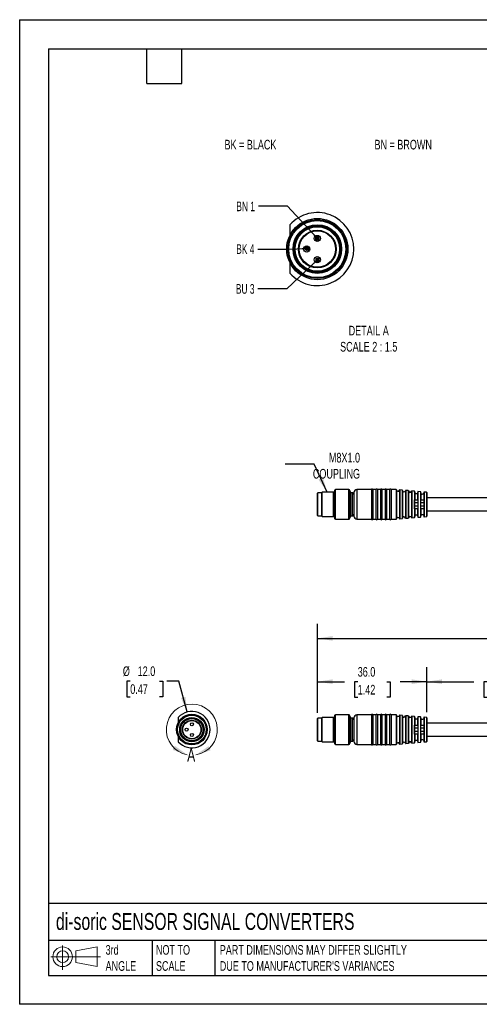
# Model space of a CAD drawing. Header units: millimetres. Extents: x 0 to 419, y 0 to 324.
# Tile 1 of 4: x 0 to 151, y 0 to 324. Entities that reach past the tile are written whole.
import ezdxf

# ---------------------------------------------------------------- set-up
doc = ezdxf.new("R2010")
doc.units = ezdxf.units.MM
doc.header["$LTSCALE"] = 1.5
doc.layers.add('DIMENSIONS', color=140, linetype='Continuous', lineweight=25)
doc.layers.add('TEXT', color=140, linetype='Continuous', lineweight=25)
doc.styles.add('SLDTEXTSTYLE0', font='TXT', dxfattribs={"width": 0.7})
doc.styles.add('SLDTEXTSTYLE1', font='TXT', dxfattribs={"width": 0.65})
doc.dimstyles.new('SLDDIMSTYLE1', dxfattribs={"dimtxt": 3.237012, "dimasz": 4.953, "dimexe": 0, "dimexo": 0.0625, "dimgap": 0.809253, "dimtad": 0, "dimtih": 1, "dimtoh": 1, "dimdec": 1, "dimrnd": 1e-09, "dimzin": 4, "dimdsep": 46, "dimtxsty": 'SLDTEXTSTYLE0', "dimsah": 1, "dimcen": 0.09, "dimadec": 0, "dimazin": 1, "dimtfac": 1, "dimtdec": 1, "dimtofl": 0, "dimtmove": 0, "dimatfit": 3, "dimfxl": 0, "dimfrac": 2, "dimtolj": 1, "dimtzin": 12, "dimarcsym": 0})
doc.dimstyles.new('SLDDIMSTYLE2', dxfattribs={"dimtxt": 3.237012, "dimasz": 4.953, "dimexe": 0, "dimexo": 0.0625, "dimgap": 0.809253, "dimtad": 0, "dimtih": 1, "dimtoh": 1, "dimdec": 1, "dimrnd": 1e-09, "dimzin": 4, "dimdsep": 46, "dimtxsty": 'SLDTEXTSTYLE0', "dimsah": 1, "dimcen": 0, "dimadec": 0, "dimazin": 1, "dimtfac": 1, "dimtdec": 1, "dimtofl": 0, "dimtmove": 0, "dimatfit": 3, "dimfxl": 0, "dimfrac": 2, "dimtolj": 1, "dimtzin": 12, "dimarcsym": 0})
doc.dimstyles.new('SLDDIMSTYLE3', dxfattribs={"dimtxt": 0.18, "dimasz": 4.953, "dimexe": 0, "dimexo": 0.0625, "dimgap": 0, "dimtad": 0, "dimtih": 1, "dimtoh": 1, "dimdec": 0, "dimrnd": 1e-09, "dimzin": 0, "dimdsep": 46, "dimtxsty": 'Standard', "dimsah": 1, "dimcen": 0.09, "dimadec": 0, "dimazin": 0, "dimtfac": 4.953, "dimtdec": 0, "dimtofl": 0, "dimtmove": 0, "dimatfit": 3, "dimfxl": 0, "dimfrac": 2, "dimtolj": 1, "dimtzin": 0, "dimarcsym": 0})
doc.dimstyles.new('SLDDIMSTYLE4', dxfattribs={"dimtxt": 0.18, "dimasz": 1.524, "dimexe": 0, "dimexo": 0.0625, "dimgap": 0, "dimtad": 0, "dimtih": 1, "dimtoh": 1, "dimdec": 0, "dimrnd": 1e-09, "dimzin": 0, "dimdsep": 46, "dimtxsty": 'Standard', "dimblk1": 'DOT', "dimblk2": 'DOT', "dimsah": 1, "dimcen": 0.09, "dimadec": 0, "dimazin": 0, "dimtfac": 1.524, "dimtdec": 0, "dimtofl": 0, "dimtmove": 0, "dimatfit": 3, "dimldrblk": 'DOT', "dimfxl": 0, "dimfrac": 2, "dimtolj": 1, "dimtzin": 0, "dimarcsym": 0})

# ---------------------------------------------------------------- blocks, each defined once
blk = doc.blocks.new('Block11')
at = {"color": 7, "linetype": 'Continuous', "lineweight": 18}
for p, q in [((3.88, 7.97), (3.88, 0)), ((8.22, 6.25), (15.26, 7.55)), ((15.26, 7.55), (15.26, 1.1)), ((0, 4.32), (16.31, 4.32)), ((8.22, 2.39), (8.22, 6.25)), ((8.22, 2.39), (15.26, 1.1))]:
    blk.add_line(p, q, dxfattribs=at)
for radius in [3.23, 1.93]:
    blk.add_circle((3.88, 4.32), radius, dxfattribs=at)
blk = doc.blocks.new('Block12')
at = {"color": 7, "linetype": 'Continuous'}
blk.add_blockref('Block11', (0, 0), dxfattribs=at)
blk = doc.blocks.new('_D_1')
at = {"layer": 'DIMENSIONS'}
for p, q in [((98.02, 95.91), (98.02, 110.88)), ((134.02, 96.14), (134.02, 110.88)), ((98.02, 106.12), (106.89, 106.12)), ((111.28, 106.12), (110.19, 106.12)), ((110.19, 106.12), (110.19, 100.98)), ((120.9, 106.12), (121.99, 106.12)), ((121.99, 106.12), (121.99, 100.98)), ((134.02, 106.12), (125.28, 106.12)), ((110.19, 100.98), (111.28, 100.98)), ((121.99, 100.98), (120.9, 100.98))]:
    blk.add_line(p, q, dxfattribs=at)
for points in [[(98.02, 106.12), (102.98, 105.36), (102.98, 106.88)], [(134.02, 106.12), (129.07, 106.88), (129.07, 105.36)]]:
    blk.add_solid(points, dxfattribs=at)
at = {"layer": 'DIMENSIONS', "char_height": 3.175, "attachment_point": 1, "style": 'SLDTEXTSTYLE0'}
for s, insert in [('36.0', (111.28, 110.94)), ('1.42', (111.28, 105.07))]:
    blk.add_mtext(s, dxfattribs=dict(at, insert=insert))
blk = doc.blocks.new('_D_2')
at = {"layer": 'DIMENSIONS'}
for p, q in [((134.02, 96.14), (134.02, 110.88)), ((184.02, 95.76), (184.02, 110.88)), ((134.02, 106.12), (149.53, 106.12)), ((153.91, 106.12), (152.82, 106.12)), ((152.82, 106.12), (152.82, 100.98)), ((163.53, 106.12), (164.62, 106.12)), ((164.62, 106.12), (164.62, 100.98)), ((184.02, 106.12), (167.92, 106.12)), ((152.82, 100.98), (153.91, 100.98)), ((164.62, 100.98), (163.53, 100.98))]:
    blk.add_line(p, q, dxfattribs=at)
for points in [[(134.02, 106.12), (138.98, 105.36), (138.98, 106.88)], [(184.02, 106.12), (179.07, 106.88), (179.07, 105.36)]]:
    blk.add_solid(points, dxfattribs=at)
at = {"layer": 'DIMENSIONS', "char_height": 3.175, "attachment_point": 1, "style": 'SLDTEXTSTYLE0'}
for s, insert in [('50.0', (153.91, 110.94)), ('1.97', (153.91, 105.07))]:
    blk.add_mtext(s, dxfattribs=dict(at, insert=insert))
blk = doc.blocks.new('_D_6')
at = {"layer": 'DIMENSIONS'}
for p, q in [((98.02, 95.91), (98.02, 125.12)), ((317.02, 97.01), (317.02, 125.12)), ((98.02, 120.36), (199.56, 120.36)), ((203.95, 120.36), (202.86, 120.36)), ((202.86, 120.36), (202.86, 115.21)), ((213.56, 120.36), (214.65, 120.36)), ((214.65, 120.36), (214.65, 115.21)), ((317.02, 120.36), (217.95, 120.36)), ((202.86, 115.21), (203.95, 115.21)), ((214.65, 115.21), (213.56, 115.21))]:
    blk.add_line(p, q, dxfattribs=at)
for points in [[(98.02, 120.36), (102.98, 119.6), (102.98, 121.12)], [(317.02, 120.36), (312.07, 121.12), (312.07, 119.6)]]:
    blk.add_solid(points, dxfattribs=at)
at = {"layer": 'DIMENSIONS', "char_height": 3.175, "attachment_point": 1, "style": 'SLDTEXTSTYLE0'}
for s, insert in [('219.0', (202.6, 125.18)), ('8.62', (203.95, 119.31))]:
    blk.add_mtext(s, dxfattribs=dict(at, insert=insert))
blk = doc.blocks.new('_D_8')
at = {"layer": 'DIMENSIONS'}
for p, q in [((36.41, 106.33), (35.32, 106.33)), ((35.32, 106.33), (35.32, 101.19)), ((46.03, 106.33), (47.12, 106.33)), ((47.12, 106.33), (47.12, 101.19)), ((52.4, 106.33), (48.47, 106.33)), ((55.13, 96.15), (52.4, 106.33)), ((35.32, 101.19), (36.41, 101.19)), ((47.12, 101.19), (46.03, 101.19))]:
    blk.add_line(p, q, dxfattribs=at)
blk.add_solid([(55.13, 96.15), (54.58, 101.13), (53.11, 100.74)], dxfattribs=at)
at = {"layer": 'DIMENSIONS', "char_height": 3.175, "attachment_point": 1, "style": 'SLDTEXTSTYLE0'}
for s, insert in [('%%c', (33.97, 111.15)), ('12.0', (38.85, 111.15)), ('0.47', (36.41, 105.28))]:
    blk.add_mtext(s, dxfattribs=dict(at, insert=insert))
blk = doc.blocks.new('_Dot')
at = {"color": 0, "linetype": 'ByBlock', "lineweight": -2}
blk.add_line((-0.5, 0), (-1, 0), dxfattribs=at)
at = {"color": 0, "linetype": 'ByBlock', "const_width": 0.5}
blk.add_lwpolyline([(-0.25, 0, 1), (0.25, 0, 1)], format="xyb", close=True, dxfattribs=at)

msp = doc.modelspace()

# ---------------------------------------------------------------- linework, layer by layer
at = {"color": 7, "linetype": 'Continuous'}
for p, q in [((0, 323.85), (0, 0)), ((0, 323.85), (419.1, 323.85)), ((419.1, 0), (0, 0))]:
    msp.add_line(p, q, dxfattribs=at)
for p, q in [((88.98, 256.36), (88.98, 252.82)), ((88.98, 244.16), (88.98, 240.48)), ((99.62, 168.44), (99.52, 168.34)), ((103.27, 168.44), (99.62, 168.44)), ((99.62, 160.44), (99.62, 168.44)), ((103.27, 160.44), (103.27, 168.44)), ((103.73, 169.14), (103.52, 168.44)), ((103.52, 160.44), (103.52, 168.44)), ((103.73, 159.73), (103.73, 169.14)), ((108.4, 169.29), (103.92, 169.29)), ((103.92, 159.59), (103.92, 169.29)), ((108.4, 159.59), (108.4, 169.29)), ((109.02, 168.19), (108.58, 169.17)), ((108.58, 159.71), (108.58, 169.17)), ((115.79, 169.29), (111.02, 169.29)), ((111.02, 169.29), (111.02, 159.59)), ((115.79, 169.29), (115.79, 159.59)), ((117.29, 169.29), (116.26, 169.29)), ((116.26, 169.29), (116.26, 159.59)), ((117.29, 169.29), (117.29, 159.59)), ((118.79, 169.29), (117.76, 169.29)), ((117.76, 169.29), (117.76, 159.59)), ((118.79, 169.29), (118.79, 159.59)), ((120.29, 169.29), (119.26, 169.29)), ((119.26, 169.29), (119.26, 159.59)), ((120.29, 169.29), (120.29, 159.59)), ((121.79, 169.29), (120.76, 169.29)), ((120.76, 169.29), (120.76, 159.59)), ((121.79, 169.29), (121.79, 159.59)), ((123.93, 169.29), (122.26, 169.29)), ((122.26, 169.29), (122.26, 159.59)), ((123.93, 169.29), (123.93, 159.59)), ((124.03, 169.2), (124.03, 159.68)), ((125.01, 169.12), (125.01, 159.76)), ((125.93, 169.12), (125.11, 169.19)), ((125.11, 169.19), (125.11, 159.68)), ((125.93, 169.12), (125.93, 159.76)), ((126.03, 169.03), (126.03, 159.85)), ((127.01, 168.94), (127.01, 159.93)), ((127.93, 168.95), (127.11, 169.02)), ((127.11, 169.02), (127.11, 159.86)), ((127.93, 168.95), (127.93, 159.93)), ((128.03, 168.85), (128.03, 160.02)), ((129.01, 168.77), (129.01, 160.11)), ((129.93, 168.77), (129.11, 168.84)), ((129.11, 168.84), (129.11, 160.03)), ((129.93, 168.77), (129.93, 160.11)), ((130.02, 168.42), (130.02, 168.69)), ((130.03, 168.41), (130.03, 165.94)), ((131.02, 168.63), (131.02, 168.35)), ((131.93, 168.6), (131.11, 168.67)), ((131.11, 168.67), (131.11, 160.21)), ((131.93, 168.6), (131.93, 160.28)), ((132.02, 168.23), (132.02, 168.52)), ((133.02, 168.45), (133.02, 168.16)), ((133.93, 168.42), (133.11, 168.49)), ((133.11, 168.49), (133.11, 160.38)), ((133.93, 168.42), (133.93, 160.46)), ((98.12, 168.19), (98.02, 168.09)), ((98.02, 160.79), (98.02, 168.09)), ((99.52, 168.19), (98.12, 168.19)), ((98.12, 160.69), (98.12, 168.19)), ((99.52, 160.54), (99.52, 168.34)), ((103.52, 168.39), (103.27, 168.39)), ((109.52, 168.19), (109.02, 168.19)), ((109.02, 160.69), (109.02, 168.19)), ((109.52, 160.69), (109.52, 168.19)), ((110.02, 168.29), (110.02, 160.59)), ((130.02, 162.94), (130.02, 165.94)), ((131.01, 168.31), (131.01, 165.94)), ((131.02, 165.94), (131.02, 162.94)), ((132.02, 162.94), (132.02, 165.94)), ((132.03, 168.22), (132.03, 165.94)), ((133.01, 168.12), (133.01, 165.94)), ((133.02, 165.94), (133.02, 162.94)), ((134.02, 168.32), (134.02, 160.56)), ((184.02, 166.59), (134.02, 166.59)), ((131.02, 164.92), (130.02, 164.92)), ((130.02, 163.96), (131.02, 163.96)), ((130.03, 162.94), (130.03, 160.47)), ((131.01, 162.94), (131.01, 160.56)), ((133.02, 164.92), (132.02, 164.92)), ((132.02, 163.96), (133.02, 163.96)), ((132.03, 162.94), (132.03, 160.66)), ((133.01, 162.94), (133.01, 160.75)), ((134.02, 162.29), (184.02, 162.29)), ((98.02, 160.79), (98.12, 160.69)), ((98.12, 160.69), (99.52, 160.69)), ((99.52, 160.54), (99.62, 160.44)), ((99.62, 160.44), (103.27, 160.44)), ((103.27, 160.49), (103.52, 160.49)), ((103.52, 160.44), (103.73, 159.73)), ((103.92, 159.59), (108.4, 159.59)), ((108.58, 159.71), (109.02, 160.69)), ((109.02, 160.69), (109.52, 160.69)), ((111.02, 159.59), (115.79, 159.59)), ((116.26, 159.59), (117.29, 159.59)), ((117.76, 159.59), (118.79, 159.59)), ((119.26, 159.59), (120.29, 159.59)), ((120.76, 159.59), (121.79, 159.59)), ((122.26, 159.59), (123.93, 159.59)), ((125.11, 159.68), (125.93, 159.76)), ((127.11, 159.86), (127.93, 159.93)), ((129.11, 160.03), (129.93, 160.11)), ((130.02, 160.19), (130.02, 160.46)), ((131.02, 160.53), (131.02, 160.25)), ((131.11, 160.21), (131.93, 160.28)), ((132.02, 160.36), (132.02, 160.65)), ((133.02, 160.72), (133.02, 160.42)), ((133.11, 160.38), (133.93, 160.46)), ((98.12, 94.1), (98.02, 94)), ((98.02, 86.7), (98.02, 94)), ((99.52, 94.1), (98.12, 94.1)), ((98.12, 86.6), (98.12, 94.1)), ((99.62, 94.35), (99.52, 94.25)), ((99.52, 86.45), (99.52, 94.25)), ((103.27, 94.35), (99.62, 94.35)), ((99.62, 86.35), (99.62, 94.35)), ((103.27, 86.35), (103.27, 94.35)), ((103.52, 94.3), (103.27, 94.3)), ((103.73, 95.06), (103.52, 94.35)), ((103.52, 86.35), (103.52, 94.35)), ((103.73, 85.65), (103.73, 95.06)), ((108.4, 95.2), (103.92, 95.2)), ((103.92, 85.5), (103.92, 95.2)), ((108.4, 85.5), (108.4, 95.2)), ((109.02, 94.1), (108.58, 95.09)), ((108.58, 85.62), (108.58, 95.09)), ((109.52, 94.1), (109.02, 94.1)), ((109.02, 86.6), (109.02, 94.1)), ((109.52, 86.6), (109.52, 94.1)), ((110.02, 94.2), (110.02, 86.5)), ((115.79, 95.2), (111.02, 95.2)), ((111.02, 95.2), (111.02, 85.5)), ((115.79, 95.2), (115.79, 85.5)), ((117.29, 95.2), (116.26, 95.2)), ((116.26, 95.2), (116.26, 85.5)), ((117.29, 95.2), (117.29, 85.5)), ((118.79, 95.2), (117.76, 95.2)), ((117.76, 95.2), (117.76, 85.5)), ((118.79, 95.2), (118.79, 85.5)), ((120.29, 95.2), (119.26, 95.2)), ((119.26, 95.2), (119.26, 85.5)), ((120.29, 95.2), (120.29, 85.5)), ((121.79, 95.2), (120.76, 95.2)), ((120.76, 95.2), (120.76, 85.5)), ((121.79, 95.2), (121.79, 85.5)), ((123.93, 95.2), (122.26, 95.2)), ((122.26, 95.2), (122.26, 85.5)), ((123.93, 95.2), (123.93, 85.5)), ((124.03, 95.11), (124.03, 85.59)), ((125.01, 95.03), (125.01, 85.67)), ((125.93, 95.04), (125.11, 95.11)), ((125.11, 95.11), (125.11, 85.6)), ((125.93, 95.04), (125.93, 85.67)), ((126.03, 94.94), (126.03, 85.76)), ((127.01, 94.86), (127.01, 85.85)), ((127.93, 94.86), (127.11, 94.93)), ((127.11, 94.93), (127.11, 85.77)), ((127.93, 94.86), (127.93, 85.85)), ((128.03, 94.77), (128.03, 85.94)), ((129.01, 94.68), (129.01, 86.02)), ((129.93, 94.69), (129.11, 94.76)), ((129.11, 94.76), (129.11, 85.95)), ((129.93, 94.69), (129.93, 86.02)), ((130.02, 94.33), (130.02, 94.61)), ((130.03, 94.32), (130.03, 91.85)), ((131.01, 94.23), (131.01, 91.85)), ((131.02, 94.54), (131.02, 94.26)), ((131.93, 94.51), (131.11, 94.58)), ((131.11, 94.58), (131.11, 86.12)), ((131.93, 94.51), (131.93, 86.2)), ((132.02, 94.14), (132.02, 94.43)), ((132.03, 94.13), (132.03, 91.85)), ((133.01, 94.04), (133.01, 91.85)), ((133.02, 94.37), (133.02, 94.08)), ((133.93, 94.34), (133.11, 94.41)), ((133.11, 94.41), (133.11, 86.3)), ((133.93, 94.34), (133.93, 86.37)), ((134.02, 94.24), (134.02, 86.47)), ((130.02, 88.85), (130.02, 91.85)), ((131.02, 90.83), (130.02, 90.83)), ((131.02, 91.85), (131.02, 88.85)), ((132.02, 88.85), (132.02, 91.85)), ((133.02, 90.83), (132.02, 90.83)), ((133.02, 91.85), (133.02, 88.85)), ((184.02, 92.5), (134.02, 92.5)), ((130.02, 89.88), (131.02, 89.88)), ((130.03, 88.85), (130.03, 86.39)), ((131.01, 88.85), (131.01, 86.48)), ((132.02, 89.88), (133.02, 89.88)), ((132.03, 88.85), (132.03, 86.57)), ((133.01, 88.85), (133.01, 86.67)), ((134.02, 88.2), (184.02, 88.2)), ((98.02, 86.7), (98.12, 86.6)), ((98.12, 86.6), (99.52, 86.6)), ((99.52, 86.45), (99.62, 86.35)), ((99.62, 86.35), (103.27, 86.35)), ((103.27, 86.4), (103.52, 86.4)), ((103.52, 86.35), (103.73, 85.65)), ((103.92, 85.5), (108.4, 85.5)), ((108.58, 85.62), (109.02, 86.6)), ((109.02, 86.6), (109.52, 86.6)), ((111.02, 85.5), (115.79, 85.5)), ((116.26, 85.5), (117.29, 85.5)), ((117.76, 85.5), (118.79, 85.5)), ((119.26, 85.5), (120.29, 85.5)), ((120.76, 85.5), (121.79, 85.5)), ((122.26, 85.5), (123.93, 85.5)), ((125.11, 85.6), (125.93, 85.67)), ((127.11, 85.77), (127.93, 85.85)), ((129.11, 85.95), (129.93, 86.02)), ((130.02, 86.1), (130.02, 86.37)), ((131.02, 86.44), (131.02, 86.16)), ((131.11, 86.12), (131.93, 86.2)), ((132.02, 86.28), (132.02, 86.56)), ((133.02, 86.63), (133.02, 86.34)), ((133.11, 86.3), (133.93, 86.37))]:
    msp.add_line(p, q)
for centre, radius in [((97.98, 248.42), 10.08), ((97.98, 248.42), 9.7), ((97.98, 248.42), 9.41), ((97.98, 248.42), 8), ((97.98, 248.42), 7.8), ((97.98, 248.42), 7.5), ((97.98, 248.42), 7.3), ((97.98, 248.42), 6.2), ((97.98, 248.42), 6), ((97.98, 251.92), 1), ((94.48, 248.42), 1), ((97.98, 244.92), 1), ((56.68, 90.35), 5.04), ((56.68, 90.35), 4.85), ((56.68, 90.35), 4.71), ((56.68, 90.35), 4), ((56.68, 90.35), 3.9), ((56.68, 90.35), 3.75), ((56.68, 90.35), 3.65), ((56.68, 90.35), 3.1), ((56.68, 90.35), 3), ((54.93, 90.35), 0.5), ((56.68, 92.1), 0.5), ((56.68, 88.6), 0.5)]:
    msp.add_circle(centre, radius)
for centre, radius, start, end in [((97.98, 248.42), 12, 221.4096, 138.5904), ((103.92, 169.09), 0.2, 90, 163.6105), ((108.4, 169.09), 0.2, 24.444, 90), ((111.02, 168.29), 1, 90, 180), ((116.02, 169.24), 0.24, 12.0247, 167.9753), ((117.52, 169.24), 0.24, 12.0247, 167.9753), ((119.02, 169.24), 0.24, 12.0247, 167.9753), ((120.52, 169.24), 0.24, 12.0247, 167.9753), ((122.02, 169.24), 0.24, 12.0247, 167.9753), ((123.93, 169.19), 0.1, 5.3501, 90), ((124.52, 169.24), 0.5, 185.3501, 345.4059), ((125.1, 169.09), 0.1, 85, 165.4059), ((125.93, 169.02), 0.1, 4.5941, 85), ((126.52, 169.07), 0.5, 184.5941, 345.4059), ((127.1, 168.92), 0.1, 85, 165.4059), ((127.93, 168.85), 0.1, 4.5941, 85), ((128.52, 168.89), 0.5, 184.5941, 345.4059), ((129.1, 168.74), 0.1, 85, 165.4059), ((129.93, 168.67), 0.1, 11.2683, 85), ((131.1, 168.57), 0.1, 85, 143.7468), ((131.93, 168.5), 0.1, 11.2683, 85), ((133.1, 168.39), 0.1, 85, 143.7468), ((133.92, 168.32), 0.1, 0, 85), ((109.52, 167.69), 0.5, 0, 90), ((103.92, 159.79), 0.2, 196.3895, 270), ((108.4, 159.79), 0.2, 270, 335.556), ((109.52, 161.19), 0.5, 270, 0), ((111.02, 160.59), 1, 180, 270), ((116.02, 159.64), 0.24, 192.0247, 347.9753), ((117.52, 159.64), 0.24, 192.0247, 347.9753), ((119.02, 159.64), 0.24, 192.0247, 347.9753), ((120.52, 159.64), 0.24, 192.0247, 347.9753), ((122.02, 159.64), 0.24, 192.0247, 347.9753), ((123.93, 159.69), 0.1, 270, 354.6499), ((124.52, 159.63), 0.5, 14.5941, 174.6499), ((125.1, 159.78), 0.1, 194.5941, 275), ((125.93, 159.86), 0.1, 275, 355.4059), ((126.52, 159.81), 0.5, 14.5941, 175.4059), ((127.1, 159.96), 0.1, 194.5941, 275), ((127.93, 160.03), 0.1, 275, 355.4059), ((128.52, 159.98), 0.5, 14.5941, 175.4059), ((129.1, 160.13), 0.1, 194.5941, 275), ((129.93, 160.21), 0.1, 275, 348.7317), ((131.1, 160.31), 0.1, 216.2532, 275), ((131.93, 160.38), 0.1, 275, 348.7317), ((133.1, 160.48), 0.1, 216.2532, 275), ((133.92, 160.56), 0.1, 275, 0), ((56.68, 90.35), 6, 221.4096, 138.5904), ((103.92, 95), 0.2, 90, 163.6105), ((108.4, 95), 0.2, 24.444, 90), ((109.52, 93.6), 0.5, 0, 90), ((111.02, 94.2), 1, 90, 180), ((116.02, 95.15), 0.24, 12.0247, 167.9753), ((117.52, 95.15), 0.24, 12.0247, 167.9753), ((119.02, 95.15), 0.24, 12.0247, 167.9753), ((120.52, 95.15), 0.24, 12.0247, 167.9753), ((122.02, 95.15), 0.24, 12.0247, 167.9753), ((123.93, 95.1), 0.1, 5.3501, 90), ((124.52, 95.16), 0.5, 185.3501, 345.4059), ((125.1, 95.01), 0.1, 85, 165.4059), ((125.93, 94.94), 0.1, 4.5941, 85), ((126.52, 94.98), 0.5, 184.5941, 345.4059), ((127.1, 94.83), 0.1, 85, 165.4059), ((127.93, 94.76), 0.1, 4.5941, 85), ((128.52, 94.81), 0.5, 184.5941, 345.4059), ((129.1, 94.66), 0.1, 85, 165.4059), ((129.93, 94.59), 0.1, 11.2683, 85), ((131.1, 94.48), 0.1, 85, 143.7468), ((131.93, 94.41), 0.1, 11.2683, 85), ((133.1, 94.31), 0.1, 85, 143.7468), ((133.92, 94.24), 0.1, 0, 85), ((103.92, 85.7), 0.2, 196.3895, 270), ((108.4, 85.7), 0.2, 270, 335.556), ((109.52, 87.1), 0.5, 270, 0), ((111.02, 86.5), 1, 180, 270), ((116.02, 85.55), 0.24, 192.0247, 347.9753), ((117.52, 85.55), 0.24, 192.0247, 347.9753), ((119.02, 85.55), 0.24, 192.0247, 347.9753), ((120.52, 85.55), 0.24, 192.0247, 347.9753), ((122.02, 85.55), 0.24, 192.0247, 347.9753), ((123.93, 85.6), 0.1, 270, 354.6499), ((124.52, 85.55), 0.5, 14.5941, 174.6499), ((125.1, 85.7), 0.1, 194.5941, 275), ((125.93, 85.77), 0.1, 275, 355.4059), ((126.52, 85.72), 0.5, 14.5941, 175.4059), ((127.1, 85.87), 0.1, 194.5941, 275), ((127.93, 85.94), 0.1, 275, 355.4059), ((128.52, 85.9), 0.5, 14.5941, 175.4059), ((129.1, 86.05), 0.1, 194.5941, 275), ((129.93, 86.12), 0.1, 275, 348.7317), ((131.1, 86.22), 0.1, 216.2532, 275), ((131.93, 86.29), 0.1, 275, 348.7317), ((133.1, 86.4), 0.1, 216.2532, 275), ((133.92, 86.47), 0.1, 275, 0)]:
    msp.add_arc(centre, radius, start, end)
at = {"color": 7, "linetype": 'Continuous', "lineweight": 18}
msp.add_arc((56.68, 90.35), 8.4, 279.2723, 259.4573, dxfattribs=at)
for points in [[(130.03, 168.41), (130.03, 168.41), (130.02, 168.41), (130.02, 168.42)], [(130.02, 165.94), (130.02, 165.94), (130.03, 165.94), (130.03, 165.94)], [(131.02, 168.35), (131.02, 168.34), (131.01, 168.33), (131.01, 168.31)], [(131.01, 165.94), (131.01, 165.94), (131.02, 165.94), (131.02, 165.94)], [(132.03, 168.22), (132.03, 168.22), (132.02, 168.23), (132.02, 168.23)], [(132.02, 165.94), (132.02, 165.94), (132.03, 165.94), (132.03, 165.94)], [(133.02, 168.16), (133.02, 168.15), (133.01, 168.14), (133.01, 168.12)], [(133.01, 165.94), (133.01, 165.94), (133.02, 165.94), (133.02, 165.94)], [(130.03, 162.94), (130.03, 162.94), (130.02, 162.94), (130.02, 162.94)], [(131.02, 162.94), (131.02, 162.94), (131.01, 162.94), (131.01, 162.94)], [(132.03, 162.94), (132.03, 162.94), (132.02, 162.94), (132.02, 162.94)], [(133.02, 162.94), (133.02, 162.94), (133.01, 162.94), (133.01, 162.94)], [(130.02, 160.46), (130.02, 160.46), (130.03, 160.47), (130.03, 160.47)], [(131.01, 160.56), (131.01, 160.55), (131.02, 160.54), (131.02, 160.53)], [(132.02, 160.65), (132.02, 160.65), (132.03, 160.66), (132.03, 160.66)], [(133.01, 160.75), (133.01, 160.74), (133.02, 160.73), (133.02, 160.72)], [(130.03, 94.32), (130.03, 94.32), (130.02, 94.33), (130.02, 94.33)], [(131.02, 94.26), (131.02, 94.25), (131.01, 94.24), (131.01, 94.23)], [(132.03, 94.13), (132.03, 94.14), (132.02, 94.14), (132.02, 94.14)], [(133.02, 94.08), (133.02, 94.07), (133.01, 94.05), (133.01, 94.04)], [(130.02, 91.85), (130.02, 91.85), (130.03, 91.85), (130.03, 91.85)], [(131.01, 91.85), (131.01, 91.85), (131.02, 91.85), (131.02, 91.85)], [(132.02, 91.85), (132.02, 91.85), (132.03, 91.85), (132.03, 91.85)], [(133.01, 91.85), (133.01, 91.85), (133.02, 91.85), (133.02, 91.85)], [(130.03, 88.85), (130.03, 88.85), (130.02, 88.85), (130.02, 88.85)], [(131.02, 88.85), (131.02, 88.85), (131.01, 88.85), (131.01, 88.85)], [(132.03, 88.85), (132.03, 88.85), (132.02, 88.85), (132.02, 88.85)], [(133.02, 88.85), (133.02, 88.85), (133.01, 88.85), (133.01, 88.85)], [(130.02, 86.37), (130.02, 86.38), (130.03, 86.38), (130.03, 86.39)], [(131.01, 86.48), (131.01, 86.47), (131.02, 86.45), (131.02, 86.44)], [(132.02, 86.56), (132.02, 86.57), (132.03, 86.57), (132.03, 86.57)], [(133.01, 86.67), (133.01, 86.65), (133.02, 86.64), (133.02, 86.63)]]:
    msp.add_open_spline(points, degree=3)
for points, knots in [([(131.01, 168.31), (130.98, 168.19), (130.91, 168.09), (130.72, 167.94), (130.6, 167.9), (130.36, 167.92), (130.24, 167.99), (130.08, 168.17), (130.03, 168.28), (130.03, 168.41)], [0, 0, 0, 0, 0.25, 0.25, 0.5, 0.5, 0.75, 0.75, 1, 1, 1, 1]), ([(130.06, 165.94), (130.06, 165.94), (130.08, 165.94), (130.17, 165.94), (130.31, 165.94), (130.48, 165.94), (130.65, 165.94), (130.79, 165.94), (130.91, 165.94), (130.98, 165.94), (131, 165.94), (131.01, 165.94)], [0, 0, 0, 0, 0.034388, 0.180583, 0.321535, 0.451578, 0.572617, 0.69158, 0.815494, 0.948584, 1, 1, 1, 1]), ([(133.01, 168.12), (132.98, 168.01), (132.91, 167.9), (132.72, 167.75), (132.6, 167.71), (132.36, 167.73), (132.24, 167.8), (132.08, 167.98), (132.03, 168.1), (132.03, 168.22)], [0, 0, 0, 0, 0.25, 0.25, 0.5, 0.5, 0.75, 0.75, 1, 1, 1, 1]), ([(132.06, 165.94), (132.06, 165.94), (132.08, 165.94), (132.17, 165.94), (132.32, 165.94), (132.49, 165.94), (132.65, 165.94), (132.79, 165.94), (132.91, 165.94), (132.98, 165.94), (133, 165.94), (133.01, 165.94)], [0, 0, 0, 0, 0.033742, 0.181591, 0.323609, 0.453449, 0.573346, 0.691112, 0.814443, 0.947903, 1, 1, 1, 1]), ([(131.01, 162.94), (130.98, 162.94), (130.91, 162.94), (130.72, 162.94), (130.6, 162.94), (130.36, 162.94), (130.24, 162.94), (130.08, 162.94), (130.03, 162.94), (130.03, 162.94)], [0, 0, 0, 0, 0.25, 0.25, 0.5, 0.5, 0.75, 0.75, 1, 1, 1, 1]), ([(133.01, 162.94), (132.98, 162.94), (132.91, 162.94), (132.72, 162.94), (132.6, 162.94), (132.36, 162.94), (132.24, 162.94), (132.08, 162.94), (132.03, 162.94), (132.03, 162.94)], [0, 0, 0, 0, 0.25, 0.25, 0.5, 0.5, 0.75, 0.75, 1, 1, 1, 1]), ([(130.03, 160.47), (130.03, 160.59), (130.08, 160.71), (130.24, 160.89), (130.36, 160.95), (130.6, 160.98), (130.72, 160.94), (130.91, 160.79), (130.98, 160.68), (131.01, 160.56)], [0, 0, 0, 0, 0.25, 0.25, 0.5, 0.5, 0.75, 0.75, 1, 1, 1, 1]), ([(132.03, 160.66), (132.03, 160.78), (132.08, 160.9), (132.24, 161.08), (132.35, 161.14), (132.6, 161.17), (132.72, 161.13), (132.91, 160.98), (132.98, 160.87), (133.01, 160.75)], [0, 0, 0, 0, 0.25, 0.25, 0.5, 0.5, 0.75, 0.75, 1, 1, 1, 1]), ([(52.18, 94.32), (52.18, 94.18), (52.18, 93.92), (52.18, 93.25), (52.18, 92.78), (52.18, 92.56), (52.18, 92.55)], [0, 0, 0, 0, 0.407898, 0.787139, 0.994638, 1, 1, 1, 1]), ([(131.01, 94.23), (130.98, 94.11), (130.91, 94), (130.72, 93.85), (130.6, 93.81), (130.36, 93.84), (130.24, 93.9), (130.08, 94.08), (130.03, 94.2), (130.03, 94.32)], [0, 0, 0, 0, 0.25, 0.25, 0.5, 0.5, 0.75, 0.75, 1, 1, 1, 1]), ([(133.01, 94.04), (132.98, 93.92), (132.91, 93.81), (132.72, 93.66), (132.6, 93.62), (132.36, 93.65), (132.24, 93.71), (132.08, 93.89), (132.03, 94.01), (132.03, 94.13)], [0, 0, 0, 0, 0.25, 0.25, 0.5, 0.5, 0.75, 0.75, 1, 1, 1, 1]), ([(130.06, 91.85), (130.06, 91.85), (130.08, 91.85), (130.17, 91.85), (130.31, 91.85), (130.48, 91.85), (130.65, 91.85), (130.79, 91.85), (130.91, 91.85), (130.98, 91.85), (131, 91.85), (131.01, 91.85)], [0, 0, 0, 0, 0.034388, 0.180583, 0.321535, 0.451578, 0.572617, 0.69158, 0.815494, 0.948584, 1, 1, 1, 1]), ([(132.06, 91.85), (132.06, 91.85), (132.08, 91.85), (132.17, 91.85), (132.32, 91.85), (132.49, 91.85), (132.65, 91.85), (132.79, 91.85), (132.91, 91.85), (132.98, 91.85), (133, 91.85), (133.01, 91.85)], [0, 0, 0, 0, 0.033742, 0.181591, 0.323609, 0.453449, 0.573346, 0.691112, 0.814443, 0.947903, 1, 1, 1, 1]), ([(52.18, 88.22), (52.18, 88.13), (52.18, 87.9), (52.18, 87.51), (52.18, 87.06), (52.18, 86.65), (52.18, 86.47), (52.18, 86.38)], [0, 0, 0, 0, 0.091208, 0.229108, 0.474267, 0.730102, 1, 1, 1, 1]), ([(131.01, 88.85), (130.98, 88.85), (130.91, 88.85), (130.72, 88.85), (130.6, 88.85), (130.36, 88.85), (130.24, 88.85), (130.08, 88.85), (130.03, 88.85), (130.03, 88.85)], [0, 0, 0, 0, 0.25, 0.25, 0.5, 0.5, 0.75, 0.75, 1, 1, 1, 1]), ([(133.01, 88.85), (132.98, 88.85), (132.91, 88.85), (132.72, 88.85), (132.6, 88.85), (132.36, 88.85), (132.24, 88.85), (132.08, 88.85), (132.03, 88.85), (132.03, 88.85)], [0, 0, 0, 0, 0.25, 0.25, 0.5, 0.5, 0.75, 0.75, 1, 1, 1, 1]), ([(130.03, 86.39), (130.03, 86.51), (130.08, 86.62), (130.24, 86.81), (130.36, 86.87), (130.6, 86.89), (130.72, 86.85), (130.91, 86.7), (130.98, 86.6), (131.01, 86.48)], [0, 0, 0, 0, 0.25, 0.25, 0.5, 0.5, 0.75, 0.75, 1, 1, 1, 1]), ([(132.03, 86.57), (132.03, 86.7), (132.08, 86.81), (132.24, 87), (132.35, 87.06), (132.6, 87.08), (132.72, 87.05), (132.91, 86.89), (132.98, 86.79), (133.01, 86.67)], [0, 0, 0, 0, 0.25, 0.25, 0.5, 0.5, 0.75, 0.75, 1, 1, 1, 1])]:
    msp.add_open_spline(points, degree=3, knots=knots)
for points in [[(55.14, 82.09), (51.07, 85.02), (50.38, 83.66)], [(58.03, 82.06), (62.83, 83.52), (62.17, 84.9)]]:
    msp.add_solid(points, dxfattribs=at)
at = {"layer": 'DIMENSIONS', "flags": 128}
msp.add_lwpolyline([(78.44, 248.33), (87.96, 248.33), (94.56, 248.57)], dxfattribs=at)
at = {"layer": 'TEXT'}
for p, q in [((9.52, 314.32), (409.57, 314.32)), ((9.52, 314.32), (9.52, 9.52)), ((41.91, 302.89), (41.91, 314.32)), ((53.34, 302.89), (53.34, 314.32)), ((41.91, 302.89), (53.34, 302.89)), ((409.57, 33.19), (9.52, 33.19)), ((409.57, 20.95), (9.52, 20.95)), ((43.57, 20.95), (43.57, 9.52)), ((64.26, 20.95), (64.26, 9.52)), ((9.52, 9.52), (409.57, 9.52))]:
    msp.add_line(p, q, dxfattribs=at)

# ---------------------------------------------------------------- block references
at = {"layer": 'DIMENSIONS', "xscale": 1.524, "yscale": 1.524, "rotation": 2.146576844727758}
msp.add_blockref('_Dot', (94.56, 248.57, 217.98), dxfattribs=at)
at = {"layer": 'TEXT'}
msp.add_blockref('Block12', (10.26, 11.33), dxfattribs=at)

# ---------------------------------------------------------------- texts
at = {"color": 7, "linetype": 'Continuous', "lineweight": 18, "insert": (55.14, 84.07), "char_height": 4.23, "attachment_point": 1, "style": 'SLDTEXTSTYLE0'}
msp.add_mtext('A', dxfattribs=at)
at = {"layer": 'DIMENSIONS', "char_height": 3.175}
for s, insert, attachment_point, style in [('BK = BLACK', (67.42, 284.35), 1, 'SLDTEXTSTYLE0'), ('BN = BROWN', (116.8, 284.35), 1, 'SLDTEXTSTYLE0'), ('BN 1', (77.45, 264.05), 3, 'SLDTEXTSTYLE1'), ('BK 4', (77.27, 249.99), 3, 'SLDTEXTSTYLE1'), ('BU 3', (77.3, 236.9), 3, 'SLDTEXTSTYLE1'), ('DETAIL A^JSCALE 2 : 1.5', (114.9, 223.17), 2, 'SLDTEXTSTYLE0'), ('M8X1.0^JCOUPLING', (112.04, 181.39), 3, 'SLDTEXTSTYLE0')]:
    msp.add_mtext(s, dxfattribs=dict(at, insert=insert, attachment_point=attachment_point, style=style))
at = {"layer": 'TEXT', "attachment_point": 1, "style": 'SLDTEXTSTYLE0'}
for s, insert, char_height in [('di-soric SENSOR SIGNAL CONVERTERS', (11.95, 30.03), 5.5562), ('3rd^JANGLE', (28.28, 19.49), 3.175), ('NOT TO^JSCALE', (44.86, 19.49), 3.175), ("PART DIMENSIONS MAY DIFFER SLIGHTLY ^JDUE TO MANUFACTURER'S VARIANCES", (65.87, 19.49), 3.175)]:
    msp.add_mtext(s, dxfattribs=dict(at, insert=insert, char_height=char_height))

# ---------------------------------------------------------------- dimensions: what is measured, and where the dimension line sits
at = {"layer": 'DIMENSIONS'}
for base, p1, p2, picture, middle in [((317.02, 120.36), (98.02, 94), (317.02, 95.1), '_D_6', (208.76, 120.36)), ((134.02, 106.12), (98.02, 94), (134.02, 94.24), '_D_1', (116.09, 106.12)), ((184.02, 106.12), (134.02, 94.24), (184.02, 93.85), '_D_2', (158.72, 106.12))]:
    dim = msp.add_linear_dim(base=base, p1=p1, p2=p2, angle=0, dimstyle='SLDDIMSTYLE1', dxfattribs=at)
    dim.commit()
    dim.dimension.update_dxf_attribs({"geometry": picture, "text_midpoint": middle, "dimtype": 160})
dim = msp.add_diameter_dim_2p(p1=(58.23, 84.56), p2=(55.13, 96.15), dimstyle='SLDDIMSTYLE2', dxfattribs=at)
dim.commit()
dim.dimension.update_dxf_attribs({"geometry": '_D_8', "text_midpoint": (41.22, 106.33), "dimtype": 163})

# ---------------------------------------------------------------- leaders
for points, dimstyle in [([(97.95, 251.97), (88.13, 262.5), (78.6, 262.5)], 'SLDDIMSTYLE4'), ([(98.04, 244.84), (87.96, 235.3), (78.44, 235.3)], 'SLDDIMSTYLE4'), ([(101.2, 168.44), (96.92, 177.61), (87.39, 177.61)], 'SLDDIMSTYLE3')]:
    msp.add_leader(points, dimstyle=dimstyle, dxfattribs=at)

doc.saveas('drawing.dxf')
